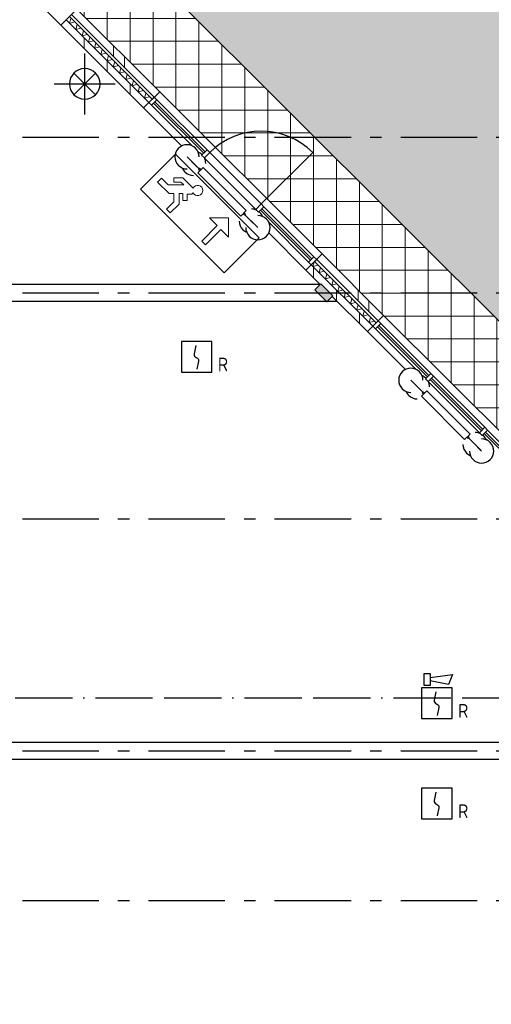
# Model space of a CAD drawing. Header units: millimetres. Extents: x -285236 to 84130, y -470 to 79511.
# Tile 188 of 192: x 50082 to 56252, y 37422 to 50322. Entities that reach past the tile are written whole.
import ezdxf
from ezdxf.enums import TextEntityAlignment as Align

# ---------------------------------------------------------------- set-up
doc = ezdxf.new("R2010")
doc.units = ezdxf.units.MM
doc.linetypes.add('NLRS_stramien', pattern=[1650, 1000, -250, 150, -250])
doc.linetypes.add('SW_doorsnedelijn', pattern=[1950, 750, -150, 0, -150, 750, -150])
doc.layers.add('EL6511--', color=3, linetype='Continuous')
doc.layers.add('XREF', color=254, linetype='Continuous')
doc.styles.add('STABICAD-018', font='ISOCP.SHX', dxfattribs={"height": 180})

# ---------------------------------------------------------------- blocks, each defined once
blk = doc.blocks.new('VB653ORM')
at = {"color": 0, "linetype": 'Continuous'}
for p, q in [((-2, 2), (-2, -2)), ((2, 2), (-2, 2)), ((2, -2), (2, 2)), ((-2, -2), (2, -2))]:
    blk.add_line(p, q, dxfattribs=at)
blk.add_lwpolyline([(-0.12, 1.47), (-0.34, 0.38, 0.399092), (-0.04, -0.09, -0.403068), (0.25, -0.56), (0.02, -1.6)], format="xyb", dxfattribs=at)
at = {"color": 0, "linetype": 'Continuous', "style": 'STABICAD-018'}
for tag, p in [('CODING1', (-1.22, 12.19)), ('CODING2', (-0.95, 9.73)), ('ARTICLECODE', (0.78, 6.96)), ('FIREPROTECTION_PANEL', (0.78, 4.65)), ('FIREPROTECTION_ZONE', (0.05, 2.88)), ('FIREPROTECTION_HARDWARENUMBER', (5.42, -4.4))]:
    blk.add_attdef(tag, text='', height=1.8, dxfattribs=at).set_placement(p, align=Align.MIDDLE)
blk.add_attdef('TEXT1', (3.46, -3.38), '', height=1.8, dxfattribs=at)
blk = doc.blocks.new('VB655IS2')
at = {"color": 0, "linetype": 'Continuous'}
blk.add_lwpolyline([(-1.67, 2.33), (-1.67, 3.91), (-0.89, 3.91), (-0.89, 2.33)], close=True, dxfattribs=at)
blk.add_lwpolyline([(-0.89, 3.37), (2.06, 3.76), (1.54, 2.45), (-0.89, 2.95)], dxfattribs=at)
blk = doc.blocks.new('*U137')
at = {"color": 0, "linetype": 'Continuous'}
for p, q in [((-2, 2), (-2, -2)), ((2, 2), (-2, 2)), ((2, -2), (2, 2)), ((-2, -2), (2, -2))]:
    blk.add_line(p, q, dxfattribs=at)
blk.add_lwpolyline([(-0.12, 1.47), (-0.34, 0.38, 0.399092), (-0.04, -0.09, -0.403068), (0.25, -0.56), (0.02, -1.6)], format="xyb", dxfattribs=at)
at = {"color": 0, "linetype": 'Continuous', "lineweight": 100}
blk.add_blockref('VB655IS2', (0, 0), dxfattribs=at)
at = {"color": 0, "linetype": 'Continuous', "style": 'STABICAD-018'}
for tag, p in [('CODING1', (-1.22, 12.19)), ('CODING2', (-0.95, 9.73)), ('ARTICLECODE', (0.78, 6.96)), ('FIREPROTECTION_PANEL', (0.78, 4.65)), ('FIREPROTECTION_ZONE', (0.05, 2.88)), ('FIREPROTECTION_HARDWARENUMBER', (5.42, -4.4))]:
    blk.add_attdef(tag, text='', height=1.8, dxfattribs=at).set_placement(p, align=Align.MIDDLE)
blk.add_attdef('TEXT1', (3.46, -3.38), '', height=1.8, dxfattribs=at)

msp = doc.modelspace()

# ---------------------------------------------------------------- hatches: boundary and pattern name
at = {"layer": 'XREF', "lineweight": 9}
h = msp.add_hatch(dxfattribs=at)
h.set_pattern_fill('FP_283', color=256, style=0, pattern_type=2)
h.set_pattern_definition([(37.5, (-29773.96, 17038.63), (4.86394, 133.15754), [3.353, -257.447, 3.353, -264.647, -265]), (37.5, (-29773.96, 17038.63), (4.86394, 133.15754), [-528.8, 3.353, -261.647]), (7.5, (-29773.96, 17038.63), (105.22781, 157.76468), [3.353, -149.447, 3.353, -251.447, -101]), (7.5, (-29773.96, 17038.63), (105.22781, 157.76468), [-407.6, 3.353, -97.647]), (327.5, (-29863.16, 17038.63), (213.52897, -9.02195), [3.353, -96.647, 3.353, -308.647, -414]), (327.5, (-29863.16, 17038.63), (213.52897, -9.02195), [-412, 3.353, -410.647]), (317.5, (-29903.16, 17038.63), (233.27447, 40.042), [3.353, -126.647, 3.353, -203.847, -294]), (317.5, (-29903.16, 17038.63), (233.27447, 40.042), [-337.2, 3.353, -290.647])])
h.paths.add_polyline_path([(39930.4147, 14644.0613), (61666.1861, 36502.2568), (61666.1861, 40441.9735), (37914.1799, 16693.7014), (39756.3443, 14821.0157)])
h.paths.add_polyline_path([(61666.1861, 41056.862), (61666.1861, 45194.8094), (36718.926, 70002.3441), (36661.8121, 73194.6441), (28287.5077, 73194.6441), (34908.1203, 67814.9279), (60661.0059, 42062.0423)])
h = msp.add_hatch(dxfattribs=at)
h.set_pattern_fill('FP_242', color=256, style=0, pattern_type=2)
h.set_pattern_definition([(0, (-29773.96, 17038.63), (0, 300), []), (90, (-29773.96, 17038.63), (-300, 2e-14), [])])
h.paths.add_polyline_path([(33807.6036, 12587.419), (36196.387, 14975.8269), (38317.3744, 12854.506), (39378.118, 13915.0828), (37256.9547, 16036.5796), (61666.1861, 40441.9735), (61666.1861, 41056.862), (34908.1203, 67814.9279), (28834.6643, 67781.0077), (28836.4622, 66652.6047), (34656.2299, 66652.6047), (40577.8696, 60730.965), (40577.8696, 59032.6047), (42258.7023, 59032.6047), (60548.7023, 40742.6047), (42238.7023, 22432.6047), (40577.8696, 22432.6047), (40577.8696, 20800.0563), (33086.418, 13308.6047)])
h = msp.add_hatch(dxfattribs=at)
h.set_pattern_fill('FP_219', color=256, angle=-300, style=0, pattern_type=2)
h.set_pattern_definition([(195, (51447.64, 49843.67), (-29.852, -111.52644), []), (255, (51365.97, 49925.34), (81.6587, -81.6158), [])])
h.paths.add_polyline_path([(60265.8595, 40742.6047), (60308.286, 40785.0311), (60237.5753, 40855.7418), (60195.1489, 40813.3154), (60259.0706, 40749.3936)])
h.paths.add_polyline_path([(58051.3487, 42957.1155), (58093.7751, 42999.5419), (56864.9956, 44228.3215), (56822.5692, 44185.8951), (57980.638, 43027.8262)])
h.paths.add_polyline_path([(54701.2488, 46307.2154), (54743.6752, 46349.6418), (53939.6966, 47153.6205), (53897.2701, 47111.1941), (54630.5381, 46377.9261)])
h.paths.add_polyline_path([(51771.8646, 49236.5996), (51814.291, 49279.026), (50731.0527, 50362.2643), (50688.6263, 50319.8379), (51701.1539, 49307.3103)])
h.paths.add_polyline_path([(48567.3059, 52441.1583), (48609.7323, 52483.5847), (48018.8276, 53074.4895), (47976.4012, 53032.0631), (48496.5953, 52511.869)])
h.paths.add_polyline_path([(45957.3026, 55051.1616), (45999.729, 55093.588), (44969.394, 56123.923), (44926.9676, 56081.4966), (45914.8762, 55093.588)])
h.paths.add_polyline_path([(42805.6473, 58202.8169), (42848.0737, 58245.2433), (42260.7124, 58832.6047), (42175.8595, 58832.6047), (42734.9366, 58273.5276)])
h = msp.add_hatch(dxfattribs=at)
h.set_pattern_fill('FP_32', color=256, angle=45, style=0, pattern_type=2)
h.set_pattern_definition([(90, (-29491.1, 17321.5), (-800, 7e-13), []), (90, (-29349.7, 17462.9), (-800, 7e-13), [])])
h.paths.add_polyline_path([(60407.2809, 40742.6047), (60477.9916, 40813.3154), (60336.5702, 40954.7367), (60265.8595, 40884.026), (60400.492, 40749.3936)])
h.paths.add_polyline_path([(58122.0594, 43027.8262), (58192.7701, 43098.5369), (56963.9905, 44327.3164), (56893.2798, 44256.6057), (58051.3487, 43098.5369)])
h.paths.add_polyline_path([(54771.9595, 46377.9261), (54842.6702, 46448.6368), (54038.6915, 47252.6154), (53967.9808, 47181.9048), (54701.2488, 46448.6368)])
h.paths.add_polyline_path([(51842.5753, 49307.3103), (51913.286, 49378.021), (50830.0476, 50461.2593), (50759.337, 50390.5486), (51771.8646, 49378.021)])
h.paths.add_polyline_path([(48638.0166, 52511.869), (48708.7273, 52582.5796), (48117.8225, 53173.4844), (48047.1118, 53102.7737), (48633.4563, 52516.4293)])
h.paths.add_polyline_path([(46028.0133, 55121.8723), (46098.7239, 55192.583), (45068.389, 56222.918), (44997.6783, 56152.2073), (45957.3026, 55192.583)])
h.paths.add_polyline_path([(42876.358, 58273.5276), (42947.0686, 58344.2383), (42358.7023, 58932.6047), (42217.2809, 58932.6047), (42872.6742, 58277.2114)])
h = msp.add_hatch(dxfattribs=at)
h.set_pattern_fill('FP_78', color=256, angle=45, style=0, pattern_type=2)
h.set_pattern_definition([(90, (-29773.96, 17038.63), (-300, 3e-13), [])])
h.paths.add_polyline_path([(57980.638, 42886.4048), (58051.3487, 42957.1155), (56822.5692, 44185.8951), (56751.8585, 44115.1844), (57773.0394, 43094.0034)])
h.paths.add_polyline_path([(54630.5381, 46236.5047), (54701.2488, 46307.2154), (53897.2701, 47111.1941), (53826.5595, 47040.4834), (54014.6949, 46852.348), (54021.6242, 46859.2773), (54177.1877, 46703.7138), (54170.2584, 46696.7845), (54489.1168, 46377.9261)])
h.paths.add_polyline_path([(51701.1539, 49165.8889), (51771.8646, 49236.5996), (50688.6263, 50319.8379), (50617.9156, 50249.1273), (51646.4932, 49220.5497)])
h.paths.add_polyline_path([(48496.5953, 52370.4476), (48567.3059, 52441.1583), (47976.4012, 53032.0631), (47905.6905, 52961.3524), (48012.4462, 52854.5967), (48019.3755, 52861.526), (48174.939, 52705.9625), (48168.0097, 52699.0332), (48355.1739, 52511.869)])
h.paths.add_polyline_path([(45886.5919, 54980.451), (45957.3026, 55051.1616), (44926.9676, 56081.4966), (44856.2569, 56010.7859), (45815.8812, 55051.1616)])
h.paths.add_polyline_path([(42734.9366, 58132.1063), (42805.6473, 58202.8169), (42275.8595, 58732.6047), (42134.4382, 58732.6047), (42275.391, 58591.6519)])
at = {"layer": 'XREF'}
msp.add_hatch(color=256, dxfattribs=at).paths.add_polyline_path([(54099.406, 46625.9321), (54177.1877, 46703.7138), (54021.6242, 46859.2773), (53943.8425, 46781.4956), (54038.6915, 46686.6465)])

# ---------------------------------------------------------------- linework, layer by layer
for p, q in [((61666.1861, 41056.862), (34908.1203, 67814.9279)), ((50830.0476, 50461.2593), (50617.9156, 50249.1273)), ((51913.286, 49378.021), (50830.0476, 50461.2593)), ((50617.9156, 50249.1273), (51701.1539, 49165.8889)), ((50932.4532, 49080.4266), (50932.4532, 49880.4266)), ((51073.8746, 49621.8479), (50791.0319, 49339.0052)), ((50791.0319, 49621.8479), (51073.8746, 49339.0052)), ((50532.4532, 49480.4266), (51332.4532, 49480.4266)), ((51701.1539, 49165.8889), (51913.286, 49378.021)), ((52341.6487, 48666.0832), (51806.8538, 49200.8781)), ((52532.9999, 48616.1533), (51877.5644, 49271.5888)), ((52271.5891, 48524.7431), (52383.8423, 48412.4899)), ((52427.981, 48368.3512), (52283.937, 48512.3952)), ((52426.5015, 48581.2304), (52412.9292, 48594.8026)), ((53170.7578, 47836.9741), (52497.782, 48509.9498)), ((53241.4685, 47907.6848), (52568.3553, 48580.7979)), ((53242.0341, 47908.2504), (53915.1473, 48581.3636)), ((52427.981, 48368.3512), (52383.8423, 48412.4899)), ((52383.8423, 48412.4899), (52427.981, 48368.3512)), ((52410.3033, 48315.3182), (52481.014, 48386.0289)), ((52435.052, 48375.4223), (52420.9099, 48361.2801)), ((52452.7297, 48357.7446), (52435.052, 48375.4223)), ((52481.014, 48386.0289), (53046.6994, 47820.3434)), ((52975.9887, 47749.6328), (52410.3033, 48315.3182)), ((52420.9099, 48361.2801), (52438.5876, 48343.6025)), ((53932.2593, 47216.8939), (53276.8238, 47872.3294)), ((53046.6994, 47820.3434), (52975.9887, 47749.6328)), ((53004.273, 47777.917), (53021.9507, 47760.2394)), ((53036.0928, 47774.3815), (53018.4151, 47792.0592)), ((53021.9507, 47760.2394), (53036.0928, 47774.3815)), ((53029.0217, 47767.3104), (53185.7593, 47610.5729)), ((53029.0217, 47767.3104), (53085.8539, 47710.4782)), ((53085.8539, 47710.4782), (53029.0217, 47767.3104)), ((53268.1667, 47739.5652), (53254.5944, 47753.1374)), ((53198.1071, 47598.225), (53085.8539, 47710.4782)), ((53861.5486, 47146.1832), (53339.4472, 47668.2846)), ((54038.6915, 47252.6154), (53826.5595, 47040.4834)), ((54842.6702, 46448.6368), (54038.6915, 47252.6154)), ((53826.5595, 47040.4834), (54014.6949, 46852.348)), ((54014.4382, 46852.6047), (44290.0414, 46852.6047)), ((44290.0414, 46632.6047), (54234.4382, 46632.6047)), ((54170.2584, 46696.7845), (54630.5381, 46236.5047)), ((54630.5381, 46236.5047), (54842.6702, 46448.6368)), ((55461.3886, 45688.497), (54807.3148, 46342.5708)), ((55270.2405, 45738.2237), (54736.6042, 46271.8601)), ((55355.0933, 45653.3709), (55339.753, 45668.7113)), ((55198.9307, 45597.4015), (55311.1839, 45485.1483)), ((55355.3226, 45441.0096), (55211.2786, 45585.0536)), ((56097.7847, 44910.6795), (55426.0333, 45582.431)), ((56168.4954, 44981.3902), (55496.7439, 45653.1416)), ((55355.3226, 45441.0096), (55311.1839, 45485.1483)), ((55311.1839, 45485.1483), (55355.3226, 45441.0096)), ((55337.6449, 45387.9766), (55408.3556, 45458.6873)), ((55362.3937, 45448.0807), (55348.2515, 45433.9385)), ((55348.2515, 45433.9385), (55365.9292, 45416.2609)), ((55380.0713, 45430.403), (55362.3937, 45448.0807)), ((55408.3556, 45458.6873), (55974.041, 44893.0018)), ((55903.3303, 44822.2912), (55337.6449, 45387.9766)), ((55974.041, 44893.0018), (55903.3303, 44822.2912)), ((56857.9245, 44291.9611), (56203.8507, 44946.0349)), ((55931.6146, 44850.5754), (55949.2923, 44832.8978)), ((55963.4344, 44847.0399), (55945.7568, 44864.7176)), ((55949.2923, 44832.8978), (55963.4344, 44847.0399)), ((55956.3634, 44839.9688), (56113.1009, 44683.2313)), ((55956.3634, 44839.9688), (56013.1955, 44783.1366)), ((56013.1955, 44783.1366), (55956.3634, 44839.9688)), ((56125.4487, 44670.8834), (56013.1955, 44783.1366)), ((56196.7585, 44811.7057), (56181.4182, 44827.046)), ((60014.4382, 40852.6047), (40827.8696, 40852.6047)), ((40827.8696, 40632.6047), (60014.4382, 40632.6047))]:
    msp.add_line(p, q, dxfattribs=at)
at = {"layer": 'XREF', "lineweight": 13}
for p, q in [((50617.9156, 50249.1273), (50132.6791, 50734.3638)), ((51913.286, 49378.021), (54038.6915, 47252.6154)), ((52201.1266, 48665.9163), (51701.1539, 49165.8889)), ((52121.37, 48560.347), (51661.7296, 48100.7066)), ((53215.849, 47465.868), (52121.37, 48560.347)), ((52096.8501, 48194.4182), (52096.8501, 48251.2659)), ((52096.8501, 48251.2659), (52214.0767, 48251.2659)), ((52214.0767, 48251.2659), (52350.3314, 48115.0113)), ((51885.0858, 48193.5356), (51935.3326, 48243.7823)), ((52035.2156, 48043.4058), (51885.0858, 48193.5356)), ((51935.3326, 48243.7823), (52022.0137, 48157.1012)), ((52022.0137, 48157.1012), (52229.2189, 48157.1012)), ((52191.9019, 48194.4182), (52096.8501, 48194.4182)), ((52229.2189, 48157.1012), (52191.9019, 48194.4182)), ((51661.7296, 48100.7066), (52756.2086, 47006.2276)), ((52096.8501, 48043.4058), (52035.2156, 48043.4058)), ((52096.8501, 47936.2021), (52096.8501, 48043.4058)), ((52214.0767, 48043.4058), (52167.9097, 48043.4058)), ((52167.9097, 48043.4058), (52167.9097, 47906.7682)), ((52214.0767, 47951.4509), (52214.0767, 48043.4058)), ((52333.0949, 48037.9631), (52270.9245, 48037.9631)), ((52270.9245, 48037.9631), (52270.9245, 47951.4509)), ((52350.3314, 48055.1996), (52333.0949, 48037.9631)), ((52001.7395, 47841.0915), (52096.8501, 47936.2021)), ((52167.9097, 47906.7682), (52051.9863, 47790.8447)), ((52270.9245, 47951.4509), (52214.0767, 47951.4509)), ((52051.9863, 47790.8447), (52001.7395, 47841.0915)), ((52463.2922, 47422.46), (52664.2792, 47623.447)), ((52664.2792, 47623.447), (52563.7857, 47723.9405)), ((52563.7857, 47723.9405), (52815.0194, 47723.9405)), ((52815.0194, 47723.9405), (52815.0194, 47472.7068)), ((52714.526, 47573.2003), (52513.539, 47372.2133)), ((52815.0194, 47472.7068), (52714.526, 47573.2003)), ((53826.5595, 47040.4834), (53339.2803, 47527.7625)), ((52513.539, 47372.2133), (52463.2922, 47422.46)), ((52756.2086, 47006.2276), (53215.849, 47465.868)), ((54842.6702, 46448.6368), (56963.9905, 44327.3164)), ((55128.4682, 45738.5747), (54630.5381, 46236.5047))]:
    msp.add_line(p, q, dxfattribs=at)
at = {"layer": 'XREF', "lineweight": 25}
for p, q in [((51771.8646, 49236.5996), (50688.6263, 50319.8379)), ((51814.291, 49279.026), (50731.0527, 50362.2643)), ((51842.5753, 49307.3103), (50759.337, 50390.5486)), ((54701.2488, 46307.2154), (53897.2701, 47111.1941)), ((54743.6752, 46349.6418), (53939.6966, 47153.6205)), ((54771.9595, 46377.9261), (53967.9808, 47181.9048))]:
    msp.add_line(p, q, dxfattribs=at)
at = {"layer": 'XREF', "lineweight": 35}
for p, q in [((51842.2091, 49306.9441), (51771.4984, 49236.2334)), ((51877.5644, 49271.5888), (51842.2091, 49306.9441)), ((51771.4984, 49236.2334), (51806.8538, 49200.8781)), ((51806.8538, 49200.8781), (51877.5644, 49271.5888)), ((51851.0479, 49245.0723), (51833.3703, 49227.3946)), ((51833.3703, 49227.3946), (52488.8058, 48571.9591)), ((52506.4834, 48589.6368), (51851.0479, 49245.0723)), ((52488.8058, 48571.9591), (52506.4834, 48589.6368)), ((53250.3073, 47845.8129), (53232.6296, 47828.1352)), ((53232.6296, 47828.1352), (53888.0651, 47172.6997)), ((53905.7428, 47190.3774), (53250.3073, 47845.8129)), ((53888.0651, 47172.6997), (53905.7428, 47190.3774)), ((54021.6242, 46859.2773), (53943.8425, 46781.4956)), ((54177.1877, 46703.7138), (54021.6242, 46859.2773)), ((53943.8425, 46781.4956), (54099.406, 46625.9321)), ((54099.406, 46625.9321), (54177.1877, 46703.7138)), ((54771.9595, 46377.9261), (54701.2488, 46307.2154)), ((54736.6042, 46271.8601), (54807.3148, 46342.5708)), ((54780.7983, 46316.0542), (54763.1207, 46298.3766)), ((54807.3148, 46342.5708), (54771.9595, 46377.9261)), ((55434.8721, 45661.9805), (54780.7983, 46316.0542)), ((54701.2488, 46307.2154), (54736.6042, 46271.8601)), ((54763.1207, 46298.3766), (55417.1944, 45644.3028)), ((55417.1944, 45644.3028), (55434.8721, 45661.9805)), ((55470.2274, 45626.6251), (55452.5498, 45608.9475)), ((55452.5498, 45608.9475), (56124.3012, 44937.196)), ((56141.9789, 44954.8737), (55470.2274, 45626.6251)), ((56124.3012, 44937.196), (56141.9789, 44954.8737)), ((56177.3342, 44919.5184), (56159.6565, 44901.8407)), ((56159.6565, 44901.8407), (56813.7303, 44247.7669)), ((56831.408, 44265.4446), (56177.3342, 44919.5184))]:
    msp.add_line(p, q, dxfattribs=at)
at = {"layer": 'XREF', "linetype": 'NLRS_stramien'}
for p, q in [((-47232.6128, 48782.6047), (64223.889, 48782.6047)), ((-47232.6128, 46742.6047), (64223.889, 46742.6047)), ((-47232.6128, 43782.6047), (64223.889, 43782.6047)), ((-47232.6128, 40742.6047), (64223.889, 40742.6047)), ((-47232.6128, 38782.6047), (64223.889, 38782.6047))]:
    msp.add_line(p, q, dxfattribs=at)
at = {"layer": 'XREF', "lineweight": 35, "extrusion": (0, 0, -1)}
for p, q in [((52532.9999, 48616.1533), (52462.2893, 48545.4426)), ((52462.2893, 48545.4426), (52497.6446, 48510.0873)), ((52497.6446, 48510.0873), (52568.3553, 48580.7979)), ((52568.3553, 48580.7979), (52532.9999, 48616.1533)), ((53241.4685, 47907.6848), (53170.7578, 47836.9741)), ((53206.1131, 47801.6187), (53276.8238, 47872.3294)), ((53276.8238, 47872.3294), (53241.4685, 47907.6848)), ((53170.7578, 47836.9741), (53206.1131, 47801.6187)), ((53932.2593, 47216.8939), (53861.5486, 47146.1832)), ((53967.6146, 47181.5386), (53932.2593, 47216.8939)), ((53861.5486, 47146.1832), (53896.904, 47110.8279)), ((53896.904, 47110.8279), (53967.6146, 47181.5386)), ((55461.3886, 45688.497), (55390.6779, 45617.7863)), ((55496.7439, 45653.1416), (55461.3886, 45688.497)), ((55390.6779, 45617.7863), (55426.0333, 45582.431)), ((55426.0333, 45582.431), (55496.7439, 45653.1416)), ((56168.4954, 44981.3902), (56097.7847, 44910.6795)), ((56097.7847, 44910.6795), (56133.14, 44875.3242)), ((56133.14, 44875.3242), (56203.8507, 44946.0349)), ((56203.8507, 44946.0349), (56168.4954, 44981.3902))]:
    msp.add_line(p, q, dxfattribs=at)
at = {"layer": 'XREF', "linetype": 'SW_doorsnedelijn'}
msp.add_line((-47483.8847, 41436.7758), (58162.061, 41436.7758), dxfattribs=at)
at = {"layer": 'XREF'}
for centre, radius, start, end in [((50932.4532, 49480.4266), 200, 0, 180), ((50932.4532, 49480.4266), 200, 180, 0), ((53242.0341, 47908.2504), 951.9258, 45, 135), ((52271.5891, 48524.7431), 158.75, 135, 225), ((52271.5891, 48524.7431), 158.75, 45, 135), ((52271.5891, 48524.7431), 158.75, 0, 45), ((52356.4419, 48439.8903), 158.75, 45, 67.40593759), ((52356.4419, 48439.8903), 158.75, 0, 26.42660381), ((52271.5891, 48524.7431), 158.75, 225, 270), ((52356.4419, 48439.8903), 158.75, 202.59406241, 225), ((52356.4419, 48439.8903), 158.75, 225, 270), ((53113.2543, 47683.0779), 158.75, 63.64953699, 90), ((53198.1071, 47598.225), 158.75, 45, 90), ((53113.2543, 47683.0779), 158.75, 45, 51.62974064), ((53113.2543, 47683.0779), 158.75, 22.59406241, 45), ((53113.2543, 47683.0779), 158.75, 180, 225), ((53198.1071, 47598.225), 158.75, 315, 45), ((53113.2543, 47683.0779), 158.75, 225, 247.40593759), ((53198.1071, 47598.225), 158.75, 180, 225), ((53198.1071, 47598.225), 158.75, 225, 315), ((55198.9307, 45597.4015), 158.75, 135, 225), ((55198.9307, 45597.4015), 158.75, 45, 135), ((55198.9307, 45597.4015), 158.75, 0, 45), ((55283.7835, 45512.5487), 158.75, 45, 67.40593759), ((55283.7835, 45512.5487), 158.75, 0, 26.8402664), ((55198.9307, 45597.4015), 158.75, 225, 270), ((55283.7835, 45512.5487), 158.75, 202.59406241, 225), ((55283.7835, 45512.5487), 158.75, 225, 270), ((56040.5959, 44755.7362), 158.75, 63.15973349, 90), ((56125.4487, 44670.8834), 158.75, 45, 90), ((56040.5959, 44755.7362), 158.75, 45, 51.98126819), ((56040.5959, 44755.7362), 158.75, 22.59406241, 45), ((56125.4487, 44670.8834), 158.75, 315, 45), ((56040.5959, 44755.7362), 158.75, 180, 225), ((56040.5959, 44755.7362), 158.75, 225, 247.40593759), ((56125.4487, 44670.8834), 158.75, 180, 225), ((56125.4487, 44670.8834), 158.75, 225, 315)]:
    msp.add_arc(centre, radius, start, end, dxfattribs=at)
at = {"layer": 'XREF', "lineweight": 13}
msp.add_arc((52410.1622, 48085.1054), 66.8886, 206.5577374, 153.4422626, dxfattribs=at)

# ---------------------------------------------------------------- block references
at = {"layer": 'EL6511--', "linetype": 'Continuous', "lineweight": 100}
ref = msp.add_blockref('VB653ORM', (52396.5388, 45905.2675), dxfattribs=dict(at, xscale=100, yscale=100, zscale=100))
ref.add_attrib('TEXT1', 'R', (52674.5388, 45715.2675), dxfattribs={"layer": '0', "color": 1, "linetype": 'Continuous', "lineweight": 100, "height": 180, "style": 'STABICAD-018'})
ref = msp.add_blockref('*U137', (55540.2957, 41367.2929), dxfattribs=dict(at, xscale=100, yscale=100, zscale=100))
ref.add_attrib('TEXT1', 'R', (55818.2957, 41177.2929), dxfattribs={"layer": '0', "color": 1, "linetype": 'Continuous', "lineweight": 100, "height": 180, "style": 'STABICAD-018'})
ref = msp.add_blockref('VB653ORM', (55540.2957, 40052.4861), dxfattribs=dict(at, xscale=100, yscale=100, zscale=100))
ref.add_attrib('TEXT1', 'R', (55818.2957, 39862.4861), dxfattribs={"layer": '0', "color": 1, "linetype": 'Continuous', "lineweight": 100, "height": 180, "style": 'STABICAD-018'})

doc.saveas('drawing.dxf')
